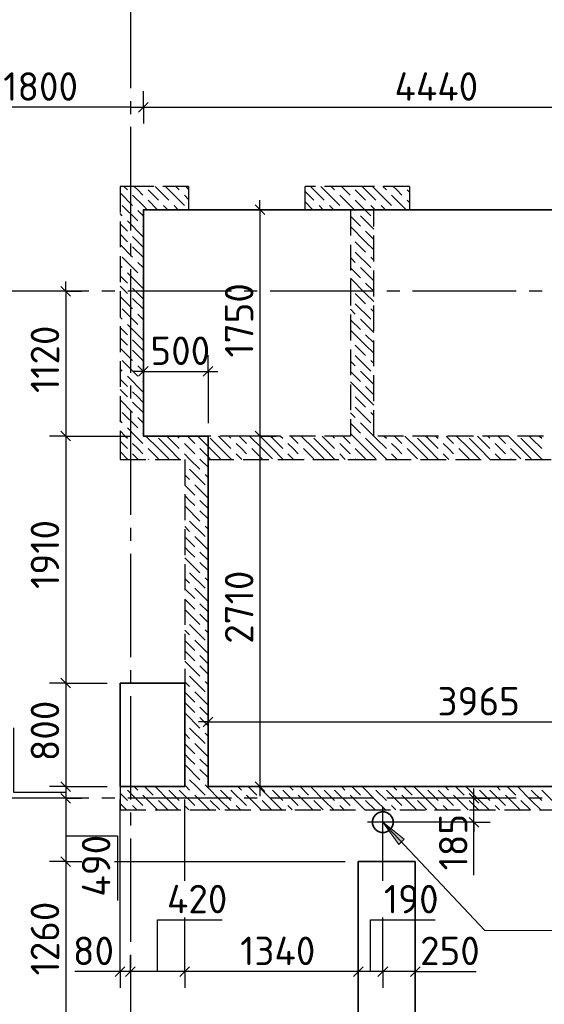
# Model space of a CAD drawing. Header units: millimetres. Extents: x 40580 to 1930067, y -240640 to 81020.
# Tile 148 of 256: x 598989 to 603041, y -199587 to -191975. Entities that reach past the tile are written whole.
import ezdxf

# ---------------------------------------------------------------- set-up
doc = ezdxf.new("R2010")
doc.units = ezdxf.units.MM
for name, pattern in [('______2', [270, 200, -70]), ('______5', [1100, 800, -100, 100, -100]), ('CENTER', [2, 1.25, -0.25, 0.25, -0.25])]:
    doc.linetypes.add(name, pattern=pattern)
for name, color, linetype, lineweight in [('Standard', 7, 'Continuous', 25), ('ЖБ Перекрытие верхний уровень', 7, 'Continuous', 35), ('ОСИ', 7, 'CENTER', 15), ('Примечания', 7, 'Continuous', 13)]:
    doc.layers.add(name, color=color, linetype=linetype, lineweight=lineweight)
doc.layers.add('ЖБ Стена верхний уровень', color=7, linetype='______2', true_color=0x656565)
doc.layers.add('Размерная выноска', color=7, linetype='Continuous')
doc.styles.add('ISOCPEUR', font='isocpeur.ttf')

msp = doc.modelspace()

# ---------------------------------------------------------------- hatches: boundary and pattern name
at = {"layer": 'Примечания', "linetype": 'Continuous', "lineweight": 13, "transparency": 33554687}
msp.add_hatch(color=7, dxfattribs=at).paths.add_polyline_path([(601916.6, -198352.5), (601794.3, -198179.2), (601960.2, -198311.4)], flags=16)

# ---------------------------------------------------------------- linework, layer by layer
at = {"layer": 'Standard', "color": 251, "linetype": 'Continuous', "lineweight": -3, "true_color": 0x656565, "transparency": 33554687}
for p, q in [((599944.3, -192651.4), (599944.3, -192526.4)), ((599944.3, -192651.4), (599944.3, -192776.4)), ((599944.3, -192651.4), (599944.3, -192651.4)), ((600844.3, -193444.2), (600719.3, -193444.2)), ((600844.3, -193444.2), (600969.3, -193444.2)), ((600844.3, -193444.2), (600844.3, -193444.2)), ((599344.3, -194074.2), (599219.3, -194074.2)), ((599344.3, -194074.2), (599469.3, -194074.2)), ((599344.3, -194074.2), (599344.3, -194074.2)), ((599944.3, -194694.2), (599944.3, -194569.2)), ((600444.3, -194694.2), (600444.3, -194569.2)), ((599944.3, -194694.2), (599944.3, -194819.2)), ((599944.3, -194694.2), (599944.3, -195094.2)), ((600444.3, -194694.2), (600444.3, -194819.2)), ((600444.3, -194694.2), (600444.3, -195094.2)), ((599344.3, -195194.2), (599219.3, -195194.2)), ((599344.3, -195194.2), (599469.3, -195194.2)), ((600844.3, -195194.2), (600719.3, -195194.2)), ((600844.3, -195194.2), (600969.3, -195194.2)), ((600444.3, -197104.2), (600444.3, -196979.2)), ((599344.3, -197104.2), (599219.3, -197104.2)), ((599344.3, -197104.2), (599469.3, -197104.2)), ((600444.3, -197104.2), (600444.3, -197229.2)), ((600444.3, -197104.2), (600444.3, -197804.2)), ((599344.3, -197904.2), (599219.3, -197904.2)), ((599344.3, -197904.2), (599469.3, -197904.2)), ((600844.3, -197904.2), (600544.3, -197904.2)), ((600844.3, -197904.2), (600719.3, -197904.2)), ((600844.3, -197904.2), (600969.3, -197904.2)), ((599344.3, -197994.2), (599219.3, -197994.2)), ((599344.3, -197994.2), (599469.3, -197994.2)), ((599344.3, -197994.2), (599344.3, -197994.2)), ((602498, -197994.2), (601894.3, -197994.2)), ((602498, -197994.2), (602373, -197994.2)), ((602498, -197994.2), (602623, -197994.2)), ((600264.3, -198631.5), (600264.3, -198004.2)), ((602498, -198179.2), (601894.3, -198179.2)), ((602498, -198179.2), (602373, -198179.2)), ((602498, -198179.2), (602623, -198179.2)), ((601794.3, -198632.2), (601794.3, -198279.2)), ((599344.3, -198484.2), (599219.3, -198484.2)), ((599344.3, -198484.2), (599469.3, -198484.2)), ((599344.3, -198484.2), (599437.4, -198484.2)), ((599722.3, -198484.2), (601504.3, -198484.2)), ((599764.3, -199334.2), (599764.3, -199209.2)), ((599844.3, -199334.2), (599844.3, -199209.2)), ((600264.3, -199334.2), (600264.3, -199209.2)), ((601604.3, -199334.2), (601604.3, -199209.2)), ((601794.3, -199334.2), (601794.3, -199209.2)), ((602044.3, -199334.2), (602044.3, -199209.2)), ((599764.3, -199334.2), (599764.3, -199459.2)), ((599844.3, -199334.2), (599844.3, -199459.2)), ((599844.3, -199334.2), (599844.3, -199334.2)), ((600264.3, -199334.2), (600264.3, -199459.2)), ((601604.3, -199334.2), (601604.3, -199459.2)), ((601794.3, -199334.2), (601794.3, -199459.2)), ((602044.3, -199334.2), (602044.3, -199459.2)), ((602044.3, -199334.2), (602044.3, -199334.2))]:
    msp.add_line(p, q, dxfattribs=at)
at = {"layer": 'Standard', "color": 7, "linetype": 'Continuous', "lineweight": -3, "transparency": 33554687}
for p, q in [((599844.3, -192651.4), (607294.3, -192651.4)), ((600844.3, -193444.2), (600844.3, -193369.2)), ((599344.3, -194074.2), (599344.3, -193999.2)), ((599944.3, -194694.2), (599869.3, -194694.2)), ((599944.3, -194694.2), (600444.3, -194694.2)), ((600444.3, -194694.2), (600519.3, -194694.2)), ((600844.3, -195194.2), (600844.3, -197904.2)), ((599344.3, -197104.2), (599344.3, -197904.2)), ((600444.3, -197404.2), (600369.3, -197404.2)), ((599344.3, -197904.2), (599344.3, -197994.2)), ((600844.3, -197904.2), (600844.3, -197979.2)), ((602498, -197994.2), (602498, -197919.2)), ((599344.3, -197994.2), (599344.3, -198484.2)), ((602498, -198179.2), (602498, -198254.2)), ((599344.3, -198484.2), (599344.3, -199744.2)), ((599764.3, -199334.2), (599689.3, -199334.2)), ((599844.3, -199334.2), (599764.3, -199334.2)), ((600264.3, -199334.2), (599844.3, -199334.2)), ((601604.3, -199334.2), (600264.3, -199334.2)), ((601794.3, -199334.2), (601604.3, -199334.2)), ((602044.3, -199334.2), (601794.3, -199334.2)), ((602044.3, -199334.2), (602119.3, -199334.2))]:
    msp.add_line(p, q, dxfattribs=at)
at = {"layer": 'Standard', "color": 7, "linetype": 'Continuous', "lineweight": 25, "transparency": 33554687}
for p, q in [((599981.8, -192613.9), (599906.8, -192688.9)), ((600806.8, -193406.7), (600881.8, -193481.7)), ((599306.8, -194036.7), (599381.8, -194111.7)), ((599906.8, -194731.7), (599981.8, -194656.7)), ((600406.8, -194731.7), (600481.8, -194656.7)), ((599306.8, -195156.7), (599381.8, -195231.7)), ((600806.8, -195156.7), (600881.8, -195231.7)), ((599306.8, -197066.7), (599381.8, -197141.7)), ((600406.8, -197441.7), (600481.8, -197366.7)), ((599306.8, -197866.7), (599381.8, -197941.7)), ((600806.8, -197866.7), (600881.8, -197941.7)), ((599306.8, -197956.7), (599381.8, -198031.7)), ((602535.5, -198031.7), (602460.5, -197956.7)), ((602535.5, -198216.7), (602460.5, -198141.7)), ((599306.8, -198446.7), (599381.8, -198521.7)), ((599801.8, -199296.7), (599726.8, -199371.7)), ((599881.8, -199296.7), (599806.8, -199371.7)), ((600301.8, -199296.7), (600226.8, -199371.7)), ((601641.8, -199296.7), (601566.8, -199371.7)), ((601831.8, -199296.7), (601756.8, -199371.7)), ((602081.8, -199296.7), (602006.8, -199371.7))]:
    msp.add_line(p, q, dxfattribs=at)
at = {"layer": 'Standard', "color": 8, "linetype": '______5', "lineweight": -3, "transparency": 33554687}
for p, q in [((601794.3, -198298.7), (601794.3, -198059.7)), ((601913.8, -198179.2), (601674.8, -198179.2))]:
    msp.add_line(p, q, dxfattribs=at)
at = {"layer": 'Standard', "color": 7, "linetype": 'Continuous', "lineweight": -3, "transparency": 33554687}
for points in [[(599844.3, -192651.4), (598344.3, -192651.4), (598344.3, -192651.4), (598266.9, -192651.4), (598266.9, -192651.4), (598144.3, -192651.4)], [(600844.3, -193444.2), (600844.3, -193444.2), (600844.3, -193444.2), (600844.3, -195194.2)], [(599344.3, -194074.2), (599344.3, -194950), (599344.3, -194950), (599344.3, -195194.2)], [(599344.3, -195194.2), (599344.3, -195355.4), (599344.3, -195355.4), (599344.3, -197104.2)], [(600444.3, -197404.2), (602801.7, -197404.2), (602801.7, -197404.2), (604489.3, -197404.2)], [(602498, -198179.2), (602498, -198037.7), (602498, -198037.7), (602498, -197994.2)]]:
    msp.add_lwpolyline(points, dxfattribs=at)
at = {"layer": 'Standard', "color": 251, "linetype": 'Continuous', "lineweight": -3, "true_color": 0x656565, "transparency": 33554687}
for points in [[(599344.3, -195194.2), (599357.7, -195194.2), (599357.7, -195194.2), (599844.3, -195194.2)], [(600844.3, -195194.2), (600827.3, -195194.2), (600827.3, -195194.2), (600544.3, -195194.2)], [(599344.3, -197104.2), (599551.5, -197104.2), (599551.5, -197104.2), (599664.3, -197104.2)], [(599344.3, -197904.2), (599632.7, -197904.2), (599632.7, -197904.2), (599664.3, -197904.2)], [(599764.3, -199334.2), (599764.3, -199317.2), (599764.3, -199317.2), (599764.3, -198004.2)], [(601604.3, -199334.2), (601604.3, -199317.2), (601604.3, -199317.2), (601604.3, -199317.2), (601604.3, -199317.2), (601604.3, -199226.1), (601604.3, -199226.1), (601604.3, -198584.2)], [(600264.3, -199334.2), (600264.3, -199317.2), (600264.3, -199317.2), (600264.3, -198951.4), (600264.3, -198951.4), (600264.3, -198916.4)], [(601794.3, -199334.2), (601794.3, -199317.2), (601794.3, -199317.2), (601794.3, -199317.2), (601794.3, -199317.2), (601794.3, -199265), (601794.3, -199265), (601794.3, -198953.2), (601794.3, -198953.2), (601794.3, -198917.2)]]:
    msp.add_lwpolyline(points, dxfattribs=at)
at = {"layer": 'ЖБ Перекрытие верхний уровень', "transparency": 33554687}
for p, q in [((600264.3, -197104.2), (599764.3, -197104.2)), ((599764.3, -197104.2), (599764.3, -197904.2)), ((600264.3, -197904.2), (600264.3, -197104.2)), ((599764.3, -197904.2), (600264.3, -197904.2)), ((601722.4, -198142.6), (601714.6, -198166.6)), ((601737.2, -198122.1), (601722.4, -198142.6)), ((601757.7, -198107.3), (601737.2, -198122.1)), ((601781.7, -198099.5), (601757.7, -198107.3)), ((601806.9, -198099.5), (601781.7, -198099.5)), ((601830.9, -198107.3), (601806.9, -198099.5)), ((601851.3, -198122.1), (601830.9, -198107.3)), ((601866.1, -198142.6), (601851.3, -198122.1)), ((601874, -198166.6), (601866.1, -198142.6)), ((601714.6, -198166.6), (601714.6, -198191.8)), ((601714.6, -198191.8), (601722.4, -198215.8)), ((601722.4, -198215.8), (601737.2, -198236.2)), ((601851.3, -198236.2), (601866.1, -198215.8)), ((601866.1, -198215.8), (601874, -198191.8)), ((601874, -198191.8), (601874, -198166.6)), ((601737.2, -198236.2), (601757.7, -198251.1)), ((601757.7, -198251.1), (601781.7, -198258.9)), ((601781.7, -198258.9), (601806.9, -198258.9)), ((601806.9, -198258.9), (601830.9, -198251.1)), ((601830.9, -198251.1), (601851.3, -198236.2)), ((602044.3, -198484.2), (601604.3, -198484.2)), ((601604.3, -198484.2), (601604.3, -199744.2)), ((602044.3, -199744.2), (602044.3, -198484.2))]:
    msp.add_line(p, q, dxfattribs=at)
at = {"layer": 'ЖБ Перекрытие верхний уровень', "transparency": 33554687, "extrusion": (0, 0, -1)}
msp.add_lwpolyline([(-604489.3, -195374.2), (-604489.3, -197904.2), (-600444.3, -197904.2), (-600444.3, -195194.2), (-599944.3, -195194.2), (-599944.3, -193444.2), (-604384.3, -193444.2), (-604384.3, -195374.2)], close=True, dxfattribs=at)
at = {"layer": 'ЖБ Стена верхний уровень', "color": 251, "linetype": '______2', "lineweight": -3, "true_color": 0x656565, "transparency": 33554687}
for p, q in [((599944.3, -193264.2), (599764.3, -193264.2)), ((599764.3, -193264.2), (599764.3, -195194.2)), ((600294.3, -193264.2), (599944.3, -193264.2)), ((600294.3, -193264.2), (600294.3, -193444.2)), ((601194.3, -193444.2), (601194.3, -193264.2)), ((601544.3, -193264.2), (601194.3, -193264.2)), ((601724.3, -193264.2), (601544.3, -193264.2)), ((601999.3, -193264.2), (601724.3, -193264.2)), ((601999.3, -193264.2), (601999.3, -193444.2)), ((599944.3, -195194.2), (599944.3, -193444.2)), ((599944.3, -193444.2), (600294.3, -193444.2)), ((601194.3, -193444.2), (601544.3, -193444.2)), ((601544.3, -193444.2), (601544.3, -195194.2)), ((601724.3, -193444.2), (601999.3, -193444.2)), ((601724.3, -195194.2), (601724.3, -193444.2)), ((599764.3, -195194.2), (599764.3, -195374.2)), ((601544.3, -195194.2), (599944.3, -195194.2)), ((604384.3, -195194.2), (601724.3, -195194.2)), ((599764.3, -195374.2), (600264.3, -195374.2)), ((600264.3, -195374.2), (600264.3, -197904.2)), ((600444.3, -195374.2), (601544.3, -195374.2)), ((600444.3, -197904.2), (600444.3, -195374.2)), ((601544.3, -195374.2), (604384.3, -195374.2)), ((600264.3, -197904.2), (599764.3, -197904.2)), ((599764.3, -197904.2), (599764.3, -198084.2)), ((605544.3, -197904.2), (600444.3, -197904.2)), ((599764.3, -198084.2), (605544.3, -198084.2))]:
    msp.add_line(p, q, dxfattribs=at)
at = {"layer": 'ЖБ Стена верхний уровень', "color": 9, "linetype": 'Continuous', "lineweight": -3, "true_color": 0xc7c7c7, "transparency": 33554687}
for p, q in [((599794.4, -193264.2), (599821.2, -193291.1)), ((599901.2, -193291.1), (599874.4, -193264.2)), ((600061.2, -193291.1), (600034.4, -193264.2)), ((600114.4, -193264.2), (600141.2, -193291.1)), ((600194.4, -193264.2), (600221.2, -193291.1)), ((600294.3, -193284.1), (600274.4, -193264.2)), ((601261.2, -193291.1), (601234.4, -193264.2)), ((601314.4, -193264.2), (601341.2, -193291.1)), ((601394.4, -193264.2), (601421.2, -193291.1)), ((601501.2, -193291.1), (601474.4, -193264.2)), ((601661.2, -193291.1), (601634.4, -193264.2)), ((601714.4, -193264.2), (601724.3, -193274.1)), ((601724.3, -193274.1), (601741.2, -193291.1)), ((601794.4, -193264.2), (601821.2, -193291.1)), ((601901.2, -193291.1), (601874.4, -193264.2)), ((599764.3, -193314.1), (599861.2, -193411)), ((599861.2, -193331), (599944.3, -193414.1)), ((599941.2, -193331), (599901.2, -193291.1)), ((599981.2, -193291.1), (600061.2, -193371.1)), ((600061.2, -193291.1), (600141.2, -193371.1)), ((600141.2, -193291.1), (600261.2, -193411)), ((600261.2, -193331), (600294.3, -193364.1)), ((601194.3, -193304.1), (601261.2, -193371.1)), ((601261.2, -193291.1), (601341.2, -193371.1)), ((601341.2, -193291.1), (601461.2, -193411)), ((601461.2, -193331), (601544.3, -193414.1)), ((601541.2, -193331), (601501.2, -193291.1)), ((601581.2, -193291.1), (601661.2, -193371.1)), ((601661.2, -193291.1), (601724.3, -193354.1)), ((601724.3, -193354.1), (601741.2, -193371.1)), ((601741.2, -193291.1), (601861.2, -193411)), ((601941.2, -193331), (601901.2, -193291.1)), ((601981.2, -193291.1), (601999.3, -193309.1)), ((599781.2, -193411), (599901.2, -193531)), ((601194.3, -193384.1), (601254.4, -193444.2)), ((601334.4, -193444.2), (601301.2, -193411)), ((601381.2, -193411), (601414.4, -193444.2)), ((601544.3, -193414.1), (601581.2, -193451)), ((601581.2, -193371.1), (601701.2, -193491.1)), ((601724.3, -193434.1), (601701.2, -193411)), ((601981.2, -193371.1), (601999.3, -193389.1)), ((599781.2, -193491.1), (599764.3, -193474.1)), ((599901.2, -193451), (599944.3, -193494.1)), ((601544.3, -193494.1), (601621.2, -193571.1)), ((601724.3, -193594.1), (601621.2, -193491.1)), ((599764.3, -193554.1), (599821.2, -193611)), ((599821.2, -193531), (599941.2, -193651)), ((599944.3, -193574.1), (599941.2, -193571.1)), ((601661.2, -193691.1), (601544.3, -193574.1)), ((599764.3, -193634.1), (599821.2, -193691.1)), ((599901.2, -193691.1), (599861.2, -193651)), ((601661.2, -193611), (601724.3, -193674.1)), ((599764.3, -193714.1), (599861.2, -193811)), ((599861.2, -193731), (599944.3, -193814.1)), ((599941.2, -193731), (599901.2, -193691.1)), ((601581.2, -193691.1), (601661.2, -193771.1)), ((601661.2, -193691.1), (601724.3, -193754.1)), ((599781.2, -193811), (599901.2, -193931)), ((601581.2, -193771.1), (601701.2, -193891.1)), ((601724.3, -193834.1), (601701.2, -193811)), ((599781.2, -193891.1), (599764.3, -193874.1)), ((599901.2, -193851), (599944.3, -193894.1)), ((601544.3, -193814.1), (601581.2, -193851)), ((599764.3, -193954.1), (599821.2, -194011)), ((599821.2, -193931), (599941.2, -194051)), ((601544.3, -193894.1), (601621.2, -193971.1)), ((601724.3, -193994.1), (601621.2, -193891.1)), ((599764.3, -194034.1), (599821.2, -194091.1)), ((599944.3, -193974.1), (599941.2, -193971.1)), ((601661.2, -194091.1), (601544.3, -193974.1)), ((601661.2, -194011), (601724.3, -194074.1)), ((599764.3, -194114.1), (599861.2, -194211)), ((599901.2, -194091.1), (599861.2, -194051)), ((599941.2, -194131), (599901.2, -194091.1)), ((601581.2, -194091.1), (601661.2, -194171.1)), ((601661.2, -194091.1), (601724.3, -194154.1)), ((599861.2, -194131), (599944.3, -194214.1)), ((601581.2, -194171.1), (601701.2, -194291.1)), ((599781.2, -194211), (599901.2, -194331)), ((599901.2, -194251), (599944.3, -194294.1)), ((601544.3, -194214.1), (601581.2, -194251)), ((601724.3, -194234.1), (601701.2, -194211)), ((599781.2, -194291.1), (599764.3, -194274.1)), ((599821.2, -194331), (599941.2, -194451)), ((601544.3, -194294.1), (601621.2, -194371.1)), ((601724.3, -194394.1), (601621.2, -194291.1)), ((599764.3, -194354.1), (599821.2, -194411)), ((599944.3, -194374.1), (599941.2, -194371.1)), ((601661.2, -194491.1), (601544.3, -194374.1)), ((601661.2, -194411), (601724.3, -194474.1)), ((599764.3, -194434.1), (599821.2, -194491.1)), ((599901.2, -194491.1), (599861.2, -194451)), ((599941.2, -194531), (599901.2, -194491.1)), ((601581.2, -194491.1), (601661.2, -194571.1)), ((601661.2, -194491.1), (601724.3, -194554.1)), ((599764.3, -194514.1), (599861.2, -194611)), ((599861.2, -194531), (599944.3, -194614.1)), ((601581.2, -194571.1), (601701.2, -194691.1)), ((599781.2, -194611), (599901.2, -194731)), ((601544.3, -194614.1), (601581.2, -194651)), ((601724.3, -194634.1), (601701.2, -194611)), ((599781.2, -194691.1), (599764.3, -194674.1)), ((599901.2, -194651), (599944.3, -194694.1)), ((601544.3, -194694.1), (601621.2, -194771.1)), ((601724.3, -194794.1), (601621.2, -194691.1)), ((599764.3, -194754.1), (599821.2, -194811)), ((599821.2, -194731), (599941.2, -194851)), ((599944.3, -194774.1), (599941.2, -194771.1)), ((601661.2, -194891.1), (601544.3, -194774.1)), ((599764.3, -194834.1), (599821.2, -194891.1)), ((599901.2, -194891.1), (599861.2, -194851)), ((601661.2, -194811), (601724.3, -194874.1)), ((599764.3, -194914.1), (599861.2, -195011)), ((599861.2, -194931), (599944.3, -195014.1)), ((599941.2, -194931), (599901.2, -194891.1)), ((601581.2, -194891.1), (601661.2, -194971.1)), ((601661.2, -194891.1), (601724.3, -194954.1)), ((599781.2, -195011), (599901.2, -195131)), ((601544.3, -195014.1), (601581.2, -195051)), ((601581.2, -194971.1), (601701.2, -195091.1)), ((601724.3, -195034.1), (601701.2, -195011)), ((599781.2, -195091.1), (599764.3, -195074.1)), ((599901.2, -195051), (599944.3, -195094.1)), ((601544.3, -195094.1), (601621.2, -195171.1)), ((601724.3, -195194.1), (601621.2, -195091.1)), ((599764.3, -195154.1), (599804.4, -195194.2)), ((599821.2, -195131), (599884.4, -195194.2)), ((599944.3, -195174.1), (599941.2, -195171.1)), ((601564.4, -195194.2), (601544.3, -195174.1)), ((599764.3, -195234.1), (599821.2, -195291.1)), ((599804.4, -195194.2), (599821.2, -195211)), ((599901.2, -195291.1), (599861.2, -195251)), ((599884.4, -195194.2), (599941.2, -195251)), ((600061.2, -195291.1), (599964.4, -195194.2)), ((600061.2, -195211), (600141.2, -195291.1)), ((600141.2, -195211), (600124.4, -195194.2)), ((600141.2, -195211), (600221.2, -195291.1)), ((600204.4, -195194.2), (600221.2, -195211)), ((600301.2, -195291.1), (600261.2, -195251)), ((600284.4, -195194.2), (600341.2, -195251)), ((600461.2, -195291.1), (600364.4, -195194.2)), ((600461.2, -195211), (600541.2, -195291.1)), ((600541.2, -195211), (600524.4, -195194.2)), ((600541.2, -195211), (600621.2, -195291.1)), ((600604.4, -195194.2), (600621.2, -195211)), ((600701.2, -195291.1), (600661.2, -195251)), ((600684.4, -195194.2), (600741.2, -195251)), ((600861.2, -195291.1), (600764.4, -195194.2)), ((600861.2, -195211), (600941.2, -195291.1)), ((600941.2, -195211), (600924.4, -195194.2)), ((600941.2, -195211), (601021.2, -195291.1)), ((601004.4, -195194.2), (601021.2, -195211)), ((601101.2, -195291.1), (601061.2, -195251)), ((601084.4, -195194.2), (601141.2, -195251)), ((601261.2, -195291.1), (601164.4, -195194.2)), ((601261.2, -195211), (601341.2, -195291.1)), ((601341.2, -195211), (601324.4, -195194.2)), ((601341.2, -195211), (601421.2, -195291.1)), ((601404.4, -195194.2), (601421.2, -195211)), ((601501.2, -195291.1), (601461.2, -195251)), ((601484.4, -195194.2), (601541.2, -195251)), ((601661.2, -195291.1), (601564.4, -195194.2)), ((601661.2, -195211), (601741.2, -195291.1)), ((601741.2, -195211), (601724.4, -195194.2)), ((601741.2, -195211), (601821.2, -195291.1)), ((601804.4, -195194.2), (601821.2, -195211)), ((601901.2, -195291.1), (601861.2, -195251)), ((601884.4, -195194.2), (601941.2, -195251)), ((602061.2, -195291.1), (601964.4, -195194.2)), ((602061.2, -195211), (602141.2, -195291.1)), ((602141.2, -195211), (602124.4, -195194.2)), ((602141.2, -195211), (602221.2, -195291.1)), ((602204.4, -195194.2), (602221.2, -195211)), ((602301.2, -195291.1), (602261.2, -195251)), ((602284.4, -195194.2), (602341.2, -195251)), ((602461.2, -195291.1), (602364.4, -195194.2)), ((602461.2, -195211), (602541.2, -195291.1)), ((602541.2, -195211), (602524.4, -195194.2)), ((602541.2, -195211), (602621.2, -195291.1)), ((602604.4, -195194.2), (602621.2, -195211)), ((602701.2, -195291.1), (602661.2, -195251)), ((602684.4, -195194.2), (602741.2, -195251)), ((602861.2, -195291.1), (602764.4, -195194.2)), ((602861.2, -195211), (602941.2, -195291.1)), ((602941.2, -195211), (602924.4, -195194.2)), ((602941.2, -195211), (603021.2, -195291.1)), ((603004.4, -195194.2), (603021.2, -195211)), ((599764.3, -195314.1), (599824.4, -195374.2)), ((599861.2, -195331), (599904.4, -195374.2)), ((599941.2, -195331), (599901.2, -195291.1)), ((599981.2, -195291.1), (600061.2, -195371.1)), ((600061.2, -195291.1), (600141.2, -195371.1)), ((600141.2, -195291.1), (600224.4, -195374.2)), ((600261.2, -195331), (600304.4, -195374.2)), ((600341.2, -195331), (600301.2, -195291.1)), ((600381.2, -195291.1), (600461.2, -195371.1)), ((600461.2, -195291.1), (600541.2, -195371.1)), ((600541.2, -195291.1), (600624.4, -195374.2)), ((600661.2, -195331), (600704.4, -195374.2)), ((600741.2, -195331), (600701.2, -195291.1)), ((600781.2, -195291.1), (600861.2, -195371.1)), ((600861.2, -195291.1), (600941.2, -195371.1)), ((600941.2, -195291.1), (601024.4, -195374.2)), ((601061.2, -195331), (601104.4, -195374.2)), ((601141.2, -195331), (601101.2, -195291.1)), ((601181.2, -195291.1), (601261.2, -195371.1)), ((601261.2, -195291.1), (601341.2, -195371.1)), ((601341.2, -195291.1), (601424.4, -195374.2)), ((601461.2, -195331), (601504.4, -195374.2)), ((601541.2, -195331), (601501.2, -195291.1)), ((601581.2, -195291.1), (601661.2, -195371.1)), ((601661.2, -195291.1), (601741.2, -195371.1)), ((601741.2, -195291.1), (601824.4, -195374.2)), ((601861.2, -195331), (601904.4, -195374.2)), ((601941.2, -195331), (601901.2, -195291.1)), ((601981.2, -195291.1), (602061.2, -195371.1)), ((602061.2, -195291.1), (602141.2, -195371.1)), ((602141.2, -195291.1), (602224.4, -195374.2)), ((602261.2, -195331), (602304.4, -195374.2)), ((602341.2, -195331), (602301.2, -195291.1)), ((602381.2, -195291.1), (602461.2, -195371.1)), ((602461.2, -195291.1), (602541.2, -195371.1)), ((602541.2, -195291.1), (602624.4, -195374.2)), ((602661.2, -195331), (602704.4, -195374.2)), ((602741.2, -195331), (602701.2, -195291.1)), ((602781.2, -195291.1), (602861.2, -195371.1)), ((602861.2, -195291.1), (602941.2, -195371.1)), ((602941.2, -195291.1), (603024.4, -195374.2)), ((599981.2, -195371.1), (599984.4, -195374.2)), ((600304.4, -195374.2), (600381.2, -195451)), ((600381.2, -195371.1), (600384.4, -195374.2)), ((600384.4, -195374.2), (600444.3, -195434.1)), ((600781.2, -195371.1), (600784.4, -195374.2)), ((601181.2, -195371.1), (601184.4, -195374.2)), ((601581.2, -195371.1), (601584.4, -195374.2)), ((601981.2, -195371.1), (601984.4, -195374.2)), ((602381.2, -195371.1), (602384.4, -195374.2)), ((602781.2, -195371.1), (602784.4, -195374.2)), ((600301.2, -195451), (600421.2, -195571.1)), ((600264.3, -195494.1), (600301.2, -195531)), ((600444.3, -195514.1), (600421.2, -195491.1)), ((600264.3, -195574.1), (600341.2, -195651)), ((600444.3, -195674.1), (600341.2, -195571.1)), ((600301.2, -195691.1), (600264.3, -195654.1)), ((600341.2, -195731), (600301.2, -195691.1)), ((600381.2, -195691.1), (600444.3, -195754.1)), ((600264.3, -195734.1), (600381.2, -195851)), ((600381.2, -195771.1), (600444.3, -195834.1)), ((600301.2, -195851), (600421.2, -195971.1)), ((600264.3, -195894.1), (600301.2, -195931)), ((600444.3, -195914.1), (600421.2, -195891.1)), ((600264.3, -195974.1), (600341.2, -196051)), ((600444.3, -196074.1), (600341.2, -195971.1)), ((600301.2, -196091.1), (600264.3, -196054.1)), ((600341.2, -196131), (600301.2, -196091.1)), ((600381.2, -196091.1), (600444.3, -196154.1)), ((600264.3, -196134.1), (600381.2, -196251)), ((600381.2, -196171.1), (600444.3, -196234.1)), ((600264.3, -196294.1), (600301.2, -196331)), ((600301.2, -196251), (600421.2, -196371.1)), ((600444.3, -196314.1), (600421.2, -196291.1)), ((600264.3, -196374.1), (600341.2, -196451)), ((600444.3, -196474.1), (600341.2, -196371.1)), ((600301.2, -196491.1), (600264.3, -196454.1)), ((600264.3, -196534.1), (600381.2, -196651)), ((600341.2, -196531), (600301.2, -196491.1)), ((600381.2, -196491.1), (600444.3, -196554.1)), ((600381.2, -196571.1), (600444.3, -196634.1)), ((600264.3, -196694.1), (600301.2, -196731)), ((600301.2, -196651), (600421.2, -196771.1)), ((600444.3, -196714.1), (600421.2, -196691.1)), ((600264.3, -196774.1), (600341.2, -196851)), ((600444.3, -196874.1), (600341.2, -196771.1)), ((600301.2, -196891.1), (600264.3, -196854.1)), ((600341.2, -196931), (600301.2, -196891.1)), ((600381.2, -196891.1), (600444.3, -196954.1)), ((600264.3, -196934.1), (600381.2, -197051)), ((600381.2, -196971.1), (600444.3, -197034.1)), ((600301.2, -197051), (600421.2, -197171.1)), ((600264.3, -197094.1), (600301.2, -197131)), ((600444.3, -197114.1), (600421.2, -197091.1)), ((600264.3, -197174.1), (600341.2, -197251)), ((600444.3, -197274.1), (600341.2, -197171.1)), ((600301.2, -197291.1), (600264.3, -197254.1)), ((600341.2, -197331), (600301.2, -197291.1)), ((600381.2, -197291.1), (600444.3, -197354.1)), ((600264.3, -197334.1), (600381.2, -197451)), ((600381.2, -197371.1), (600444.3, -197434.1)), ((600301.2, -197451), (600421.2, -197571.1)), ((600264.3, -197494.1), (600301.2, -197531)), ((600444.3, -197514.1), (600421.2, -197491)), ((600264.3, -197574.1), (600341.2, -197651)), ((600444.3, -197674.1), (600341.2, -197571.1)), ((600301.2, -197691), (600264.3, -197654.1)), ((600341.2, -197731), (600301.2, -197691)), ((600381.2, -197691), (600444.3, -197754.1)), ((600264.3, -197734.1), (600381.2, -197851)), ((600381.2, -197771.1), (600444.3, -197834.1)), ((599874.4, -197904.2), (599901.2, -197931)), ((599954.4, -197904.2), (600021.2, -197971.1)), ((600141.2, -198011), (600034.4, -197904.2)), ((600264.3, -197894.1), (600274.4, -197904.2)), ((600274.4, -197904.2), (600301.2, -197931)), ((600301.2, -197851), (600354.4, -197904.2)), ((600354.4, -197904.2), (600421.2, -197971.1)), ((600434.4, -197904.2), (600421.2, -197891)), ((600541.2, -198011), (600434.4, -197904.2)), ((600674.4, -197904.2), (600701.2, -197931)), ((600754.4, -197904.2), (600821.2, -197971.1)), ((600941.2, -198011), (600834.4, -197904.2)), ((601074.4, -197904.2), (601101.2, -197931)), ((601154.4, -197904.2), (601221.2, -197971.1)), ((601341.2, -198011), (601234.4, -197904.2)), ((601474.4, -197904.2), (601501.2, -197931)), ((601554.4, -197904.2), (601621.2, -197971.1)), ((601741.2, -198011), (601634.4, -197904.2)), ((601874.4, -197904.2), (601901.2, -197931)), ((601954.4, -197904.2), (602021.2, -197971.1)), ((602141.2, -198011), (602034.4, -197904.2)), ((602274.4, -197904.2), (602301.2, -197931)), ((602354.4, -197904.2), (602421.2, -197971.1)), ((602541.2, -198011), (602434.4, -197904.2)), ((602674.4, -197904.2), (602701.2, -197931)), ((602754.4, -197904.2), (602821.2, -197971.1)), ((602941.2, -198011), (602834.4, -197904.2)), ((599764.3, -197954.1), (599821.2, -198011)), ((599821.2, -197931), (599941.2, -198051)), ((600054.4, -198084.2), (599941.2, -197971.1)), ((600141.2, -197931), (600221.2, -198011)), ((600221.2, -197931), (600341.2, -198051)), ((600454.4, -198084.2), (600341.2, -197971.1)), ((600541.2, -197931), (600621.2, -198011)), ((600621.2, -197931), (600741.2, -198051)), ((600854.4, -198084.2), (600741.2, -197971.1)), ((600941.2, -197931), (601021.2, -198011)), ((601021.2, -197931), (601141.2, -198051)), ((601254.4, -198084.2), (601141.2, -197971.1)), ((601341.2, -197931), (601421.2, -198011)), ((601421.2, -197931), (601541.2, -198051)), ((601654.4, -198084.2), (601541.2, -197971.1)), ((601741.2, -197931), (601821.2, -198011)), ((601821.2, -197931), (601941.2, -198051)), ((602054.4, -198084.2), (601941.2, -197971.1)), ((602141.2, -197931), (602221.2, -198011)), ((602221.2, -197931), (602341.2, -198051)), ((602454.4, -198084.2), (602341.2, -197971.1)), ((602541.2, -197931), (602621.2, -198011)), ((602621.2, -197931), (602741.2, -198051)), ((602854.4, -198084.2), (602741.2, -197971.1)), ((602941.2, -197931), (603021.2, -198011)), ((603021.2, -197931), (603141.2, -198051)), ((599764.3, -198034.1), (599814.4, -198084.2)), ((599894.4, -198084.2), (599861.2, -198051)), ((600061.2, -198011), (600134.4, -198084.2)), ((600141.2, -198011), (600214.4, -198084.2)), ((600294.4, -198084.2), (600261.2, -198051)), ((600461.2, -198011), (600534.4, -198084.2)), ((600541.2, -198011), (600614.4, -198084.2)), ((600694.4, -198084.2), (600661.2, -198051)), ((600861.2, -198011), (600934.4, -198084.2)), ((600941.2, -198011), (601014.4, -198084.2)), ((601094.4, -198084.2), (601061.2, -198051)), ((601261.2, -198011), (601334.4, -198084.2)), ((601341.2, -198011), (601414.4, -198084.2)), ((601494.4, -198084.2), (601461.2, -198051)), ((601661.2, -198011), (601734.4, -198084.2)), ((601741.2, -198011), (601814.4, -198084.2)), ((601894.4, -198084.2), (601861.2, -198051)), ((602061.2, -198011), (602134.4, -198084.2)), ((602141.2, -198011), (602214.4, -198084.2)), ((602294.4, -198084.2), (602261.2, -198051)), ((602461.2, -198011), (602534.4, -198084.2)), ((602541.2, -198011), (602614.4, -198084.2)), ((602694.4, -198084.2), (602661.2, -198051)), ((602861.2, -198011), (602934.4, -198084.2)), ((602941.2, -198011), (603014.4, -198084.2))]:
    msp.add_line(p, q, dxfattribs=at)
for points in [[(601861.2, -193331), (601974.4, -193444.2), (601974.4, -193444.2)], [(599944.3, -193414.1), (599974.4, -193444.2), (599974.4, -193444.2)], [(599981.2, -193371.1), (600054.4, -193444.2), (600054.4, -193444.2)], [(600134.4, -193444.2), (600134.4, -193444.2), (600101.2, -193411)], [(600181.2, -193411), (600214.4, -193444.2), (600214.4, -193444.2)], [(601781.2, -193411), (601814.4, -193444.2), (601814.4, -193444.2)], [(601734.4, -193444.2), (601734.4, -193444.2), (601724.3, -193434.1)]]:
    msp.add_lwpolyline(points, dxfattribs=at)
at = {"layer": 'ОСИ', "color": 8, "linetype": '______5', "lineweight": -3, "transparency": 33554687}
for p, q in [((599844.3, -182904.2), (599844.3, -233224.2)), ((607224.3, -194074.2), (588120.3, -194074.2)), ((607224.3, -197994.2), (588120.3, -197994.2))]:
    msp.add_line(p, q, dxfattribs=at)
at = {"layer": 'Примечания', "color": 7, "linetype": 'Continuous', "lineweight": 13, "transparency": 33554687}
for p, q in [((601794.3, -198179.2), (601794.3, -198179.2)), ((601794.3, -198179.2), (601794.3, -198179.2)), ((601794.3, -198179.2), (601794.3, -198179.2)), ((601794.3, -198179.2), (601960.2, -198311.4)), ((601916.6, -198352.5), (601794.3, -198179.2)), ((601960.2, -198311.4), (601916.6, -198352.5)), ((601938.4, -198331.9), (601948.7, -198342.9))]:
    msp.add_line(p, q, dxfattribs=at)
msp.add_lwpolyline([(601794.3, -198179.2), (602581.7, -199017.4), (604586.4, -199017.4)], dxfattribs=at)
at = {"layer": 'Размерная выноска', "color": 7, "linetype": 'Continuous', "lineweight": 25, "transparency": 33554687}
for p, q in [((602498, -198589.2), (602498, -198179.2)), ((599764.3, -199334.2), (599414.3, -199334.2)), ((602044.3, -199334.2), (602514.3, -199334.2))]:
    msp.add_line(p, q, dxfattribs=at)
for points in [[(599344.3, -197949.2), (598944.3, -197949.2), (598944.3, -197449.2)], [(599344.3, -198284.2), (599744.3, -198284.2), (599744.3, -198784.2)], [(600054.3, -199334.2), (600054.3, -198934.2), (600554.3, -198934.2)], [(601699.3, -199334.2), (601699.3, -198934.2), (602199.3, -198934.2)]]:
    msp.add_lwpolyline(points, dxfattribs=at)

# ---------------------------------------------------------------- texts
at = {"layer": 'Standard', "color": 7, "linetype": 'Continuous', "lineweight": 25, "transparency": 33554687, "char_height": 220, "attachment_point": 7, "style": 'ISOCPEUR'}
for s, insert, width in [('1800', (598862, -192601.4), 625.741), ('4440', (601884, -192601.4), 625.741), ('500', (599998.8, -194644.2), 516.39), ('420', (600126.7, -198883.4), 531.967), ('190', (601802.1, -198884.2), 485.085), ('80', (599400.9, -199284.2), 391.311), ('1340', (600691.9, -199284.2), 610.159), ('250', (602081.8, -199284.2), 516.396)]:
    msp.add_mtext(s, dxfattribs=dict(at, insert=insert, width=width))
for s, insert, width, rotation in [('1750', (600794.2, -194586.8), 657.046, 90), ('1120', (599294.2, -194861), 578.86, 90), ('1910', (599294.2, -196375.9), 578.848, 90), ('2710', (600794.2, -196799.4), 625.735, 90), ('3965', (602216.6, -197354.2), 641.476, 0), ('800', (599294.3, -197707.5), 531.979, 90), ('185', (602448, -198551.7), 469.503, 90), ('490', (599689.3, -198754.8), 531.967, 90), ('1260', (599294.2, -199364.4), 625.741, 90)]:
    msp.add_mtext(s, dxfattribs=dict(at, insert=insert, width=width, rotation=rotation))

doc.saveas('drawing.dxf')
